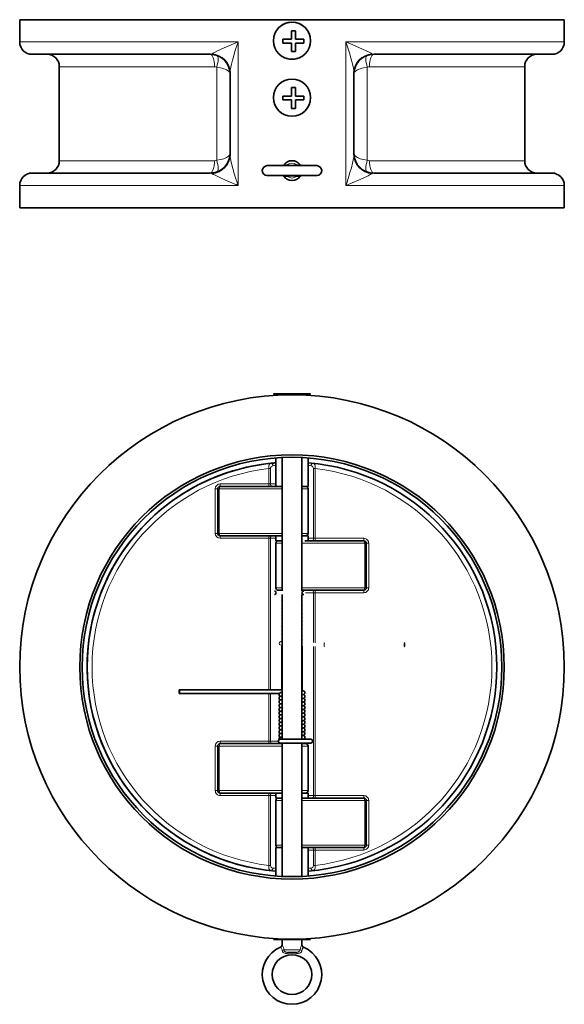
# Model space of a CAD drawing. Extents: x 163 to 1006, y 61 to 818.
# Tile 2 of 5: x 484 to 705, y 61 to 458. Entities that reach past the tile are written whole.
import ezdxf

# ---------------------------------------------------------------- set-up
doc = ezdxf.new("R2010")
doc.units = 0

msp = doc.modelspace()

# ---------------------------------------------------------------- linework, layer by layer
at = {"color": 7, "lineweight": 35}
for p, q in [((484.5, 458.5), (691.034058, 458.5)), ((489.5, 444.5), (561.5, 444.5)), ((627.5, 444.5), (686.646179, 444.5)), ((500.5, 439.5), (500.5, 401.5)), ((688.5, 439.5), (688.5, 401.5)), ((569.5, 403.864868), (569.5, 437.135132)), ((619.5, 437.135132), (619.5, 403.864868)), ((489.5, 396.5), (561.5, 396.5)), ((627.5, 396.5), (686.646179, 396.5)), ((484.5, 382.5), (691.034058, 382.5)), ((590.5, 281.522369), (590.5, 227.616821)), ((598.5, 281.522369), (598.5, 227.616821)), ((590.5, 269.866821), (565.5, 269.866821)), ((589.348999, 249.866821), (565.5, 249.866821)), ((623.5, 247.866821), (599.651001, 247.866821)), ((598.5, 227.866821), (623.5, 227.866821)), ((590.5, 226.116821), (590.5, 167.616821)), ((598.5, 226.116821), (598.5, 167.616821)), ((565.5, 165.866821), (590.5, 165.866821)), ((590.5, 166.116821), (590.5, 112.211273)), ((598.5, 166.116821), (598.5, 112.211273)), ((565.5, 145.866821), (590.5, 145.866821)), ((598.5, 143.866821), (623.5, 143.866821)), ((599.651001, 123.866821), (623.5, 123.866821))]:
    msp.add_line(p, q, dxfattribs=at)
at = {"color": 7, "lineweight": 35, "ltscale": 0.225}
for p, q in [((484.5, 458.5), (484.5, 449.5)), ((704.5, 458.5), (704.5, 449.5)), ((484.5, 391.5), (484.5, 382.5)), ((704.5, 391.5), (704.5, 382.5))]:
    msp.add_line(p, q, dxfattribs=at)
at = {"color": 7, "lineweight": 35, "ltscale": 0.336649}
for p, q in [((691.034058, 458.5), (704.5, 458.5)), ((691.034058, 382.5), (704.5, 382.5))]:
    msp.add_line(p, q, dxfattribs=at)
at = {"color": 7, "lineweight": 35, "ltscale": 0.085}
for p, q in [((594.252808, 454.04657), (594.252808, 450.646576)), ((595.852783, 454.04657), (595.852783, 450.646576)), ((594.252808, 449.04657), (594.252808, 445.646576)), ((595.852783, 449.04657), (595.852783, 445.646576)), ((594.252808, 431.04657), (594.252808, 427.646576)), ((595.852783, 431.04657), (595.852783, 427.646576)), ((594.252808, 426.04657), (594.252808, 422.646576)), ((595.852783, 426.04657), (595.852783, 422.646576))]:
    msp.add_line(p, q, dxfattribs=at)
at = {"color": 7, "lineweight": 35, "ltscale": 0.039999}
for p, q in [((595.852783, 454.04657), (594.252808, 454.04657)), ((595.852783, 445.646576), (594.252808, 445.646576)), ((595.852783, 431.04657), (594.252808, 431.04657)), ((595.852783, 422.646576), (594.252808, 422.646576))]:
    msp.add_line(p, q, dxfattribs=at)
at = {"color": 7, "lineweight": 35, "ltscale": 0.085001}
for p, q in [((594.252808, 450.646576), (590.852783, 450.646576)), ((599.252808, 450.646576), (595.852783, 450.646576)), ((594.252808, 449.04657), (590.852783, 449.04657)), ((599.252808, 449.04657), (595.852783, 449.04657)), ((594.252808, 427.646576), (590.852783, 427.646576)), ((594.252808, 426.04657), (590.852783, 426.04657)), ((599.252808, 427.646576), (595.852783, 427.646576)), ((599.252808, 426.04657), (595.852783, 426.04657))]:
    msp.add_line(p, q, dxfattribs=at)
at = {"color": 7, "lineweight": 35, "ltscale": 0.04}
for p, q in [((590.852783, 450.646576), (590.852783, 449.04657)), ((599.252808, 450.646576), (599.252808, 449.04657)), ((590.852783, 427.646576), (590.852783, 426.04657)), ((599.252808, 427.646576), (599.252808, 426.04657))]:
    msp.add_line(p, q, dxfattribs=at)
at = {"color": 7, "lineweight": 13}
for p, q in [((484.5, 449.5), (572.70752, 449.5)), ((572.70752, 391.5), (572.70752, 449.5)), ((616.29248, 449.5), (616.29248, 391.5)), ((616.29248, 449.5), (691.034058, 449.5)), ((500.5, 439.5), (563.166687, 439.5)), ((564.088257, 439.338654), (564.088257, 401.661346)), ((624.911743, 439.338654), (624.911743, 401.661346)), ((625.833313, 439.5), (676.992737, 439.5)), ((500.5, 401.5), (563.166687, 401.5)), ((625.833313, 401.5), (676.992737, 401.5)), ((484.5, 391.5), (572.70752, 391.5)), ((616.29248, 391.5), (691.034058, 391.5)), ((603.207092, 248.866821), (603.207092, 277.066162)), ((603.914185, 248.866821), (603.914185, 277.066162)), ((590.5, 268.866821), (565.143188, 268.866821)), ((590.5, 250.866821), (565.143188, 250.866821)), ((585.085815, 187.616821), (585.085815, 248.866821)), ((585.792908, 187.616821), (585.792908, 248.866821)), ((623.856812, 246.866821), (598.5, 246.866821)), ((598.5, 228.866821), (623.856812, 228.866821)), ((603.207092, 206.687424), (603.207092, 226.866821)), ((603.914185, 206.664856), (603.914185, 226.866821)), ((603.207092, 144.866821), (603.207092, 205.16188)), ((603.914185, 144.866821), (603.914185, 205.150879)), ((565.143188, 164.866821), (590.5, 164.866821)), ((565.143188, 146.866821), (590.5, 146.866821)), ((585.085815, 116.667473), (585.085815, 144.866821)), ((585.792908, 116.667473), (585.792908, 144.866821)), ((598.5, 142.866821), (623.856812, 142.866821)), ((598.5, 124.866821), (623.856812, 124.866821))]:
    msp.add_line(p, q, dxfattribs=at)
at = {"color": 7, "lineweight": 13, "ltscale": 0.336649}
for p, q in [((691.034058, 449.5), (704.5, 449.5)), ((691.034058, 391.5), (704.5, 391.5))]:
    msp.add_line(p, q, dxfattribs=at)
at = {"color": 7, "lineweight": 35, "ltscale": 0.321346}
for p, q in [((686.646179, 444.5), (699.5, 444.5)), ((686.646179, 396.5), (699.5, 396.5))]:
    msp.add_line(p, q, dxfattribs=at)
at = {"color": 7, "lineweight": 35, "ltscale": 0.001082}
msp.add_line((699.535461, 444.500122), (699.492188, 444.5), dxfattribs=at)
at = {"color": 7, "lineweight": 13, "ltscale": 0.287682}
for p, q in [((676.992737, 439.5), (688.5, 439.5)), ((676.992737, 401.5), (688.5, 401.5))]:
    msp.add_line(p, q, dxfattribs=at)
at = {"color": 7, "lineweight": 35, "ltscale": 0.499605}
msp.add_line((584.5, 399.5), (604.484192, 399.5), dxfattribs=at)
at = {"color": 7, "lineweight": 35, "ltscale": 0.000574}
msp.add_line((584.524292, 399.5), (584.501343, 399.5), dxfattribs=at)
at = {"color": 7, "lineweight": 13, "ltscale": 0.010139}
for p, q in [((592.700012, 399.899994), (592.634094, 399.499817)), ((596.299988, 395.100006), (596.365906, 395.500183))]:
    msp.add_line(p, q, dxfattribs=at)
at = {"color": 7, "lineweight": 13, "ltscale": 0.010138}
for p, q in [((596.300049, 399.899963), (596.365906, 399.499817)), ((592.699951, 395.100037), (592.634094, 395.500183))]:
    msp.add_line(p, q, dxfattribs=at)
at = {"color": 7, "lineweight": 35, "ltscale": 0.001208}
msp.add_line((604.5, 399.5), (604.45166, 399.5), dxfattribs=at)
at = {"color": 7, "lineweight": 35, "ltscale": 0.15506}
msp.add_line((598.313171, 395.5), (604.515564, 395.5), dxfattribs=at)
at = {"color": 7, "lineweight": 35, "ltscale": 0.014005}
msp.add_line((572.102722, 391.751831), (572.491943, 392.154724), dxfattribs=at)
at = {"color": 7, "lineweight": 35, "ltscale": 0.097607}
for p, q in [((587, 307.332581), (590.904297, 307.332581)), ((602, 86.761505), (598.095703, 86.761505))]:
    msp.add_line(p, q, dxfattribs=at)
at = {"color": 7, "lineweight": 35, "ltscale": 0.023955}
for p, q in [((587.677551, 306.65506), (587, 307.332581)), ((601.322449, 306.65506), (602, 307.332581))]:
    msp.add_line(p, q, dxfattribs=at)
at = {"color": 7, "lineweight": 35, "ltscale": 0.023953}
for p, q in [((587.67749, 306.65506), (587, 307.332581)), ((601.32251, 306.65506), (602, 307.332581))]:
    msp.add_line(p, q, dxfattribs=at)
at = {"color": 7, "lineweight": 35, "ltscale": 0.277393}
for p, q in [((590.904297, 307.332581), (602, 307.332581)), ((598.095703, 86.761505), (587, 86.761505))]:
    msp.add_line(p, q, dxfattribs=at)
at = {"color": 7, "lineweight": 35, "ltscale": 0.28751}
for p, q in [((588, 269.866821), (588, 281.367218)), ((601, 269.866821), (601, 281.367218))]:
    msp.add_line(p, q, dxfattribs=at)
at = {"color": 7, "lineweight": 13, "ltscale": 0.017677}
for p, q in [((585.085815, 277.066162), (585.792908, 277.066162)), ((603.207092, 277.066162), (603.914185, 277.066162)), ((585.085815, 270.866821), (585.792908, 270.866821)), ((585.085815, 248.866821), (585.792908, 248.866821)), ((603.207092, 248.866821), (603.914185, 248.866821)), ((603.207092, 226.866821), (603.914185, 226.866821)), ((585.085815, 166.866821), (585.792908, 166.866821)), ((585.085815, 144.866821), (585.792908, 144.866821)), ((603.207092, 144.866821), (603.914185, 144.866821)), ((603.207092, 122.866821), (603.914185, 122.866821)), ((585.085815, 116.667473), (585.792908, 116.667473)), ((603.207092, 116.667473), (603.914185, 116.667473))]:
    msp.add_line(p, q, dxfattribs=at)
at = {"color": 7, "lineweight": 13, "ltscale": 0.154984}
for p, q in [((585.085815, 270.866821), (585.085815, 277.066162)), ((585.792908, 270.866821), (585.792908, 277.066162)), ((603.207092, 116.667473), (603.207092, 122.866821)), ((603.914185, 116.667473), (603.914185, 122.866821))]:
    msp.add_line(p, q, dxfattribs=at)
at = {"color": 7, "lineweight": 13, "ltscale": 0.025}
for p, q in [((565.5, 270.866821), (565.5, 269.866821)), ((585.085815, 270.866821), (585.085815, 269.866821)), ((563.5, 268.866821), (564.5, 268.866821)), ((563.5, 250.866821), (564.5, 250.866821)), ((565.5, 249.866821), (565.5, 248.866821)), ((585.085815, 249.866821), (585.085815, 248.866821)), ((603.914185, 248.866821), (603.914185, 247.866821)), ((623.5, 248.866821), (623.5, 247.866821)), ((625.5, 246.866821), (624.5, 246.866821)), ((603.914185, 226.866821), (603.914185, 227.866821)), ((623.5, 226.866821), (623.5, 227.866821)), ((625.5, 228.866821), (624.5, 228.866821)), ((563.5, 164.866821), (564.5, 164.866821)), ((565.5, 166.866821), (565.5, 165.866821)), ((585.085815, 166.866821), (585.085815, 165.866821)), ((563.5, 146.866821), (564.5, 146.866821)), ((565.5, 144.866821), (565.5, 145.866821)), ((585.085815, 144.866821), (585.085815, 145.866821)), ((603.914185, 144.866821), (603.914185, 143.866821)), ((623.5, 144.866821), (623.5, 143.866821)), ((625.5, 142.866821), (624.5, 142.866821)), ((603.914185, 122.866821), (603.914185, 123.866821)), ((623.5, 122.866821), (623.5, 123.866821)), ((625.5, 124.866821), (624.5, 124.866821))]:
    msp.add_line(p, q, dxfattribs=at)
at = {"color": 7, "lineweight": 13, "ltscale": 0.489645}
for p, q in [((585.085815, 270.866821), (565.5, 270.866821)), ((565.5, 248.866821), (585.085815, 248.866821)), ((603.914185, 248.866821), (623.5, 248.866821)), ((603.914185, 226.866821), (623.5, 226.866821)), ((585.085815, 166.866821), (565.5, 166.866821)), ((585.085815, 144.866821), (565.5, 144.866821)), ((603.914185, 144.866821), (623.5, 144.866821)), ((603.914185, 122.866821), (623.5, 122.866821))]:
    msp.add_line(p, q, dxfattribs=at)
at = {"color": 7, "lineweight": 13, "ltscale": 0.055177}
for p, q in [((585.792908, 270.866821), (588, 270.866821)), ((588, 248.866821), (585.792908, 248.866821)), ((603.207092, 248.866821), (601, 248.866821)), ((585.792908, 144.866821), (588, 144.866821)), ((603.207092, 144.866821), (601, 144.866821)), ((603.207092, 122.866821), (601, 122.866821))]:
    msp.add_line(p, q, dxfattribs=at)
at = {"color": 7, "lineweight": 13, "ltscale": 0.45}
for p, q in [((563.5, 250.866821), (563.5, 268.866821)), ((565.143188, 250.866821), (565.143188, 268.866821)), ((623.856812, 228.866821), (623.856812, 246.866821)), ((625.5, 228.866821), (625.5, 246.866821)), ((563.5, 146.866821), (563.5, 164.866821)), ((565.143188, 146.866821), (565.143188, 164.866821)), ((623.856812, 142.866821), (623.856812, 124.866821)), ((625.5, 124.866821), (625.5, 142.866821))]:
    msp.add_line(p, q, dxfattribs=at)
at = {"color": 7, "lineweight": 35, "ltscale": 0.45}
for p, q in [((564.5, 250.866821), (564.5, 268.866821)), ((601, 268.866821), (601, 250.866821)), ((588, 246.866821), (588, 228.866821)), ((624.5, 228.866821), (624.5, 246.866821)), ((564.5, 146.866821), (564.5, 164.866821)), ((601, 164.866821), (601, 146.866821)), ((588, 142.866821), (588, 124.866821)), ((624.5, 142.866821), (624.5, 124.866821))]:
    msp.add_line(p, q, dxfattribs=at)
at = {"color": 7, "lineweight": 13, "ltscale": 0.01608}
for p, q in [((565.143188, 268.866821), (564.5, 268.866821)), ((565.143188, 250.866821), (564.5, 250.866821)), ((623.856812, 246.866821), (624.5, 246.866821)), ((623.856812, 228.866821), (624.5, 228.866821)), ((565.143188, 164.866821), (564.5, 164.866821)), ((565.143188, 146.866821), (564.5, 146.866821)), ((623.856812, 142.866821), (624.5, 142.866821)), ((623.856812, 124.866821), (624.5, 124.866821))]:
    msp.add_line(p, q, dxfattribs=at)
at = {"color": 7, "lineweight": 35, "ltscale": 0.0375}
for p, q in [((598.5, 269.866821), (600, 269.866821)), ((589, 227.866821), (590.5, 227.866821)), ((598.5, 165.866821), (600, 165.866821)), ((589, 143.866821), (590.5, 143.866821)), ((598.5, 145.866821), (600, 145.866821))]:
    msp.add_line(p, q, dxfattribs=at)
at = {"color": 7, "lineweight": 35, "ltscale": 0.0625}
for p, q in [((601, 269.866821), (598.5, 269.866821)), ((588, 249.866821), (590.5, 249.866821)), ((588, 247.866821), (590.5, 247.866821)), ((598.5, 249.866821), (601, 249.866821)), ((588, 145.866821), (590.5, 145.866821)), ((588, 143.866821), (590.5, 143.866821)), ((598.5, 145.866821), (601, 145.866821)), ((590.5, 123.866821), (588, 123.866821)), ((601, 123.866821), (598.5, 123.866821))]:
    msp.add_line(p, q, dxfattribs=at)
at = {"color": 7, "lineweight": 13, "ltscale": 0.0625}
for p, q in [((598.5, 268.866821), (601, 268.866821)), ((598.5, 250.866821), (601, 250.866821)), ((588, 246.866821), (590.5, 246.866821)), ((588, 228.866821), (590.5, 228.866821)), ((598.5, 164.866821), (601, 164.866821)), ((598.5, 146.866821), (601, 146.866821)), ((588, 142.866821), (590.5, 142.866821)), ((588, 124.866821), (590.5, 124.866821))]:
    msp.add_line(p, q, dxfattribs=at)
at = {"color": 7, "lineweight": 35, "ltscale": 0.05}
for p, q in [((588, 249.866821), (588, 247.866821)), ((601, 249.866821), (601, 247.866821)), ((588, 143.866821), (588, 145.866821)), ((601, 143.866821), (601, 145.866821))]:
    msp.add_line(p, q, dxfattribs=at)
at = {"color": 7, "lineweight": 35, "ltscale": 0.002176}
for p, q in [((624.361328, 247.374893), (624.402222, 247.29805)), ((564.638672, 146.358749), (564.597778, 146.435593))]:
    msp.add_line(p, q, dxfattribs=at)
at = {"color": 7, "lineweight": 35, "ltscale": 0.00175}
for p, q in [((624.456909, 247.157181), (624.474915, 247.089523)), ((564.543091, 146.576462), (564.525085, 146.644119))]:
    msp.add_line(p, q, dxfattribs=at)
at = {"color": 7, "lineweight": 35, "ltscale": 0.036171}
msp.add_line((589, 227.866821), (590.446838, 227.866821), dxfattribs=at)
at = {"color": 7, "lineweight": 13, "ltscale": 0.00625}
msp.add_line((590.207092, 227.616821), (590.207092, 227.866821), dxfattribs=at)
at = {"color": 7, "lineweight": 35, "ltscale": 0.001167}
msp.add_line((590.446838, 227.866821), (590.49353, 227.866821), dxfattribs=at)
at = {"color": 7, "lineweight": 35, "ltscale": 0.00625}
for p, q in [((590.5, 227.616821), (590.5, 227.866821)), ((590.5, 227.866821), (590.5, 227.616821)), ((590.5, 166.116821), (590.5, 165.866821))]:
    msp.add_line(p, q, dxfattribs=at)
at = {"color": 7, "lineweight": 35, "ltscale": 0.036371}
msp.add_line((598.545166, 227.866821), (600, 227.866821), dxfattribs=at)
at = {"color": 7, "lineweight": 13, "ltscale": 0.080177}
msp.add_line((603.207092, 226.866821), (600, 226.866821), dxfattribs=at)
at = {"color": 7, "lineweight": 35, "ltscale": 0.001923}
msp.add_line((624.361328, 228.358795), (624.397827, 228.426483), dxfattribs=at)
at = {"color": 7, "lineweight": 35, "ltscale": 0.002161}
msp.add_line((624.452026, 228.560852), (624.474915, 228.644196), dxfattribs=at)
at = {"color": 7, "lineweight": 35, "ltscale": 0.018531}
msp.add_line((590.5, 226.116821), (590.5, 225.37558), dxfattribs=at)
at = {"color": 7, "lineweight": 35, "ltscale": 0.035499}
msp.add_line((590.5, 225.2957), (590.5, 223.875732), dxfattribs=at)
at = {"color": 7, "lineweight": 35, "ltscale": 0.035239}
msp.add_line((590.5, 223.785522), (590.5, 222.375946), dxfattribs=at)
at = {"color": 7, "lineweight": 35, "ltscale": 0.035505}
msp.add_line((590.5, 222.295715), (590.5, 220.875504), dxfattribs=at)
at = {"color": 7, "lineweight": 35, "ltscale": 0.035508}
msp.add_line((590.5, 220.796127), (590.5, 219.375824), dxfattribs=at)
at = {"color": 7, "lineweight": 35, "ltscale": 0.035495}
msp.add_line((590.5, 219.295685), (590.5, 217.8759), dxfattribs=at)
at = {"color": 7, "lineweight": 35, "ltscale": 0.035497}
msp.add_line((590.5, 217.795685), (590.5, 216.375824), dxfattribs=at)
at = {"color": 7, "lineweight": 35, "ltscale": 0.035248}
msp.add_line((590.5, 216.285538), (590.5, 214.875626), dxfattribs=at)
at = {"color": 7, "lineweight": 35, "ltscale": 0.035247}
msp.add_line((590.5, 214.785645), (590.5, 213.375748), dxfattribs=at)
at = {"color": 7, "lineweight": 35, "ltscale": 0.035492}
msp.add_line((590.5, 213.295685), (590.5, 211.875992), dxfattribs=at)
at = {"color": 7, "lineweight": 35, "ltscale": 0.035506}
msp.add_line((590.5, 211.795853), (590.5, 210.37561), dxfattribs=at)
at = {"color": 7, "lineweight": 35, "ltscale": 0.035243}
msp.add_line((590.5, 210.285645), (590.5, 208.875916), dxfattribs=at)
at = {"color": 7, "lineweight": 35, "ltscale": 0.035241}
msp.add_line((590.5, 208.785492), (590.5, 207.375839), dxfattribs=at)
at = {"color": 7, "lineweight": 35, "ltscale": 0.035246}
msp.add_line((590.5, 207.285538), (590.5, 205.875702), dxfattribs=at)
at = {"color": 7, "lineweight": 13, "ltscale": 0.449487}
msp.add_line((590.207092, 187.616821), (590.207092, 205.596283), dxfattribs=at)
at = {"color": 7, "lineweight": 35, "ltscale": 0.479757}
msp.add_line((590.5, 205.785873), (590.5, 186.595612), dxfattribs=at)
at = {"color": 7, "lineweight": 35, "ltscale": 0.448543}
msp.add_line((590.5, 187.616821), (590.5, 205.558533), dxfattribs=at)
at = {"color": 7, "lineweight": 13, "ltscale": 0.447901}
msp.add_line((598.792908, 187.309723), (598.792908, 205.225769), dxfattribs=at)
at = {"color": 7, "lineweight": 35, "ltscale": 0.415904}
for p, q in [((565.608582, 187.616821), (582.244751, 187.616821)), ((548.972412, 186.116821), (565.608582, 186.116821))]:
    msp.add_line(p, q, dxfattribs=at)
at = {"color": 7, "lineweight": 35, "ltscale": 0.206383}
msp.add_line((582.244751, 187.616821), (590.500061, 187.616821), dxfattribs=at)
at = {"color": 7, "lineweight": 35, "ltscale": 0.177795}
msp.add_line((582.244751, 186.116821), (589.356567, 186.116821), dxfattribs=at)
at = {"color": 7, "lineweight": 13, "ltscale": 0.48125}
msp.add_line((585.085815, 166.866821), (585.085815, 186.116821), dxfattribs=at)
at = {"color": 7, "lineweight": 13, "ltscale": 0.481265}
msp.add_line((585.792908, 166.866821), (585.792908, 186.117432), dxfattribs=at)
at = {"color": 7, "lineweight": 35, "ltscale": 0.000253}
msp.add_line((590.5, 183.59549), (590.5, 183.585358), dxfattribs=at)
at = {"color": 7, "lineweight": 35, "ltscale": 0.00283}
msp.add_line((598.612732, 184.121719), (598.500244, 184.109024), dxfattribs=at)
at = {"color": 7, "lineweight": 35, "ltscale": 0.000265}
msp.add_line((590.5, 176.095917), (590.5, 176.085327), dxfattribs=at)
at = {"color": 7, "lineweight": 35, "ltscale": 0.00573}
msp.add_line((590.5, 171.595505), (590.2724, 171.568344), dxfattribs=at)
at = {"color": 7, "lineweight": 35, "ltscale": 0.01015}
msp.add_line((589.75, 167.616821), (590.156006, 167.616821), dxfattribs=at)
at = {"color": 7, "lineweight": 35, "ltscale": 0.299995}
for p, q in [((590.156006, 167.616821), (602.155823, 167.616821)), ((590.156006, 166.116821), (602.155823, 166.116821))]:
    msp.add_line(p, q, dxfattribs=at)
at = {"color": 7, "lineweight": 35, "ltscale": 0.000254}
msp.add_line((590.5, 168.595566), (590.5, 168.585419), dxfattribs=at)
at = {"color": 7, "lineweight": 13, "ltscale": 0.080179}
msp.add_line((585.792908, 166.866821), (589.000061, 166.866821), dxfattribs=at)
at = {"color": 7, "lineweight": 35, "ltscale": 0.010259}
msp.add_line((589.75, 166.116821), (590.160278, 166.124023), dxfattribs=at)
at = {"color": 7, "lineweight": 35, "ltscale": 0.01875}
msp.add_line((589.75, 166.116821), (590.5, 166.116821), dxfattribs=at)
at = {"color": 7, "lineweight": 13, "ltscale": 0.006251}
msp.add_line((598.792908, 165.866821), (598.792908, 166.116852), dxfattribs=at)
at = {"color": 7, "lineweight": 35, "ltscale": 0.287509}
for p, q in [((588, 123.866821), (588, 112.366478)), ((601, 123.866821), (601, 112.36647))]:
    msp.add_line(p, q, dxfattribs=at)
at = {"color": 7, "lineweight": 13, "ltscale": 0.001834}
msp.add_line((572.63562, 89.061775), (572.70752, 89.047112), dxfattribs=at)
at = {"color": 7, "lineweight": 13, "ltscale": 0.00159}
msp.add_line((616.29248, 89.047112), (616.354797, 89.059799), dxfattribs=at)
at = {"color": 7, "lineweight": 35, "ltscale": 0.011974}
for p, q in [((587.338684, 87.100189), (587, 86.761505)), ((601.661316, 87.100189), (602, 86.761505))]:
    msp.add_line(p, q, dxfattribs=at)
at = {"color": 7, "lineweight": 35, "ltscale": 0.056343}
for p, q in [((590.5, 86.761536), (590.5, 84.50782)), ((598.5, 86.761528), (598.5, 84.507813))]:
    msp.add_line(p, q, dxfattribs=at)
at = {"color": 7, "lineweight": 13, "ltscale": 0.163168}
msp.add_line((597.763367, 82.507736), (591.236633, 82.507736), dxfattribs=at)
at = {"color": 7, "lineweight": 35, "ltscale": 0.090001}
msp.add_line((596.300049, 81.507736), (592.700012, 81.507736), dxfattribs=at)
at = {"color": 7, "lineweight": 13}
for points in [[(572.70752, 449.5), (567.978027, 447.489685), (564.718018, 446.022675), (563.445007, 445.408386), (562.869446, 445.110657), (562.247681, 444.744293)], [(572.70752, 449.5), (571.457275, 445.576233), (570.947571, 443.856812), (570.474976, 442.155579), (570.049866, 440.470459), (569.783264, 439.256561), (569.582642, 438.10434), (569.511108, 437.440399), (569.5, 437.135132)], [(619.5, 437.135132), (619.444885, 437.894958), (619.280823, 438.926392), (619.029846, 440.126099), (618.406982, 442.593262), (617.665955, 445.169098), (616.29248, 449.5)], [(626.752319, 444.744293), (626.441833, 444.937836), (625.64624, 445.362366), (624.706543, 445.822113), (622.666382, 446.762115), (618.095642, 448.745117), (616.29248, 449.5)], [(569.5, 436.5), (569.477966, 436.722412), (569.41217, 436.943268), (569.293213, 437.177582), (569.125793, 437.406708), (568.673279, 437.828156), (568.065369, 438.214203), (567.554565, 438.460876), (566.984558, 438.68399), (566.311279, 438.89679), (565.58783, 439.078735), (564.088257, 439.338654)], [(619.5, 436.5), (619.522034, 436.722412), (619.58783, 436.943268), (619.706787, 437.177582), (619.874207, 437.406708), (620.326721, 437.828156), (620.934631, 438.214203), (621.445435, 438.460876), (622.015442, 438.68399), (622.688721, 438.89679), (623.41217, 439.078735), (624.911743, 439.338654)], [(569.5, 404.5), (569.477966, 404.277588), (569.41217, 404.056732), (569.293213, 403.822418), (569.125793, 403.593292), (568.673279, 403.171844), (568.065369, 402.785797), (567.554565, 402.539124), (566.984558, 402.31601), (566.311279, 402.10321), (565.58783, 401.921265), (564.088257, 401.661346)], [(569.5, 403.864838), (569.554504, 403.11026), (569.661682, 402.392853), (569.966919, 400.887878), (570.593628, 398.404449), (571.331482, 395.839569), (572.70752, 391.5)], [(616.29248, 391.5), (616.721375, 392.810242), (617.929321, 396.718872), (618.469177, 398.636078), (618.949524, 400.526917), (619.216125, 401.740509), (619.416931, 402.892914), (619.488831, 403.55838), (619.5, 403.864838)], [(619.5, 404.5), (619.522034, 404.277588), (619.58783, 404.056732), (619.706787, 403.822418), (619.874207, 403.593292), (620.326721, 403.171844), (620.934631, 402.785797), (621.445435, 402.539124), (622.015442, 402.31601), (622.688721, 402.10321), (623.41217, 401.921265), (624.911743, 401.661346)], [(591.236633, 399.81311), (591.339539, 399.900482), (591.431274, 399.931183), (591.651245, 399.936096), (592.04425, 399.880127), (592.700012, 399.899994)], [(596.300049, 399.899963), (595.278625, 399.769318), (594.663147, 399.737549), (594.048157, 399.747406), (593.376526, 399.803864), (592.699951, 399.899963)], [(596.300049, 399.899994), (596.984558, 399.883728), (597.301392, 399.930786), (597.546387, 399.935089), (597.649109, 399.905853), (597.763367, 399.81311)], [(562.247742, 396.255707), (562.682922, 395.991394), (563.169983, 395.731476), (564.272644, 395.187805), (565.286926, 394.713318), (567.432312, 393.749603), (572.099426, 391.753204), (572.70752, 391.5)], [(592.699951, 395.100006), (592.015442, 395.116272), (591.698608, 395.069214), (591.453613, 395.064911), (591.350891, 395.094147), (591.236633, 395.18689)], [(592.699951, 395.100037), (593.721375, 395.230682), (594.336853, 395.262451), (594.951843, 395.252594), (595.623474, 395.196136), (596.300049, 395.100037)], [(597.763367, 395.18689), (597.660461, 395.099518), (597.568726, 395.068817), (597.348755, 395.063904), (596.95575, 395.119873), (596.299988, 395.100006)], [(616.29248, 391.5), (621.379578, 393.666931), (623.23584, 394.495056), (625.257385, 395.444031), (626.128601, 395.888306), (626.752258, 396.255707)], [(585.982849, 279.177338), (585.83313, 279.139252), (585.690369, 279.057922), (585.437927, 278.778778), (585.296204, 278.506531), (585.187866, 278.184692), (585.115417, 277.823364), (585.085815, 277.066162)], [(603.914185, 277.066162), (603.907593, 277.619324), (603.823914, 278.13858), (603.66748, 278.587891), (603.433228, 278.94635), (603.294373, 279.068909), (603.144897, 279.147736), (603.017151, 279.177338)], [(586.792908, 278.182648), (586.43811, 278.079712), (586.115845, 277.844025), (585.901001, 277.533997), (585.820435, 277.304169), (585.792908, 277.066162)], [(603.207092, 277.066162), (603.195496, 277.220581), (603.117554, 277.493042), (602.962097, 277.754486), (602.800659, 277.922607), (602.616272, 278.051208), (602.41571, 278.138672), (602.207092, 278.182648)], [(590.306274, 207.096634), (590.121521, 207.138565), (589.92688, 207.130966), (589.72522, 207.065247), (589.547241, 206.942642), (589.404724, 206.763123), (589.322021, 206.547348), (589.304871, 206.392868)], [(607.579712, 206.616776), (607.57782, 206.616425), (607.573914, 206.613541), (607.570068, 206.607742), (607.562439, 206.587646), (607.538025, 206.425598), (607.517212, 205.866821)], [(607.517212, 205.866821), (607.545898, 205.236298), (607.563354, 205.142975), (607.573242, 205.120926), (607.577576, 205.11731), (607.579712, 205.116867)], [(585.085815, 116.667473), (585.092407, 116.114319), (585.176025, 115.59507), (585.33252, 115.14576), (585.566772, 114.787292), (585.705627, 114.664734), (585.855103, 114.585915), (585.982849, 114.556305)], [(585.792908, 116.667473), (585.804504, 116.513062), (585.882446, 116.240585), (586.037903, 115.979149), (586.199341, 115.811035), (586.383728, 115.682419), (586.58429, 115.594978), (586.792908, 115.550995)], [(602.207092, 115.550995), (602.56189, 115.653915), (602.884155, 115.88961), (603.098999, 116.199631), (603.179565, 116.429474), (603.207092, 116.667473)], [(603.017151, 114.556305), (603.16687, 114.594398), (603.309631, 114.675728), (603.562073, 114.954865), (603.703735, 115.227097), (603.812134, 115.54892), (603.884583, 115.910263), (603.914185, 116.667473)], [(589.884583, 83.584732), (590.073853, 83.344971), (590.277771, 83.022018), (590.372681, 82.824844), (590.481445, 82.494568), (590.521484, 82.260841)], [(590.5, 84.507813), (590.874512, 83.759689), (591.005005, 83.422607), (591.16748, 82.864502), (591.236633, 82.507736)], [(597.763367, 82.507736), (597.904114, 83.139183), (598.104553, 83.709549), (598.23468, 84.002937), (598.5, 84.507813)], [(598.478516, 82.260841), (598.552979, 82.621651), (598.634827, 82.842484), (598.839478, 83.218948), (599.115417, 83.584732)], [(590.521484, 82.260841), (590.634277, 81.853836), (590.870728, 81.507416), (591.194214, 81.2658), (591.568176, 81.129784), (591.902527, 81.081017), (592.126831, 81.072983), (592.568298, 81.093109)], [(591.236633, 82.507736), (591.384705, 82.178307), (591.600891, 81.893723), (591.860962, 81.68721), (592.075012, 81.589249), (592.298157, 81.534691), (592.700012, 81.507736)], [(596.300049, 81.507736), (596.65271, 81.527473), (596.986633, 81.612122), (597.298096, 81.799759), (597.513123, 82.02652), (597.682922, 82.304688), (597.763367, 82.507736)], [(596.431702, 81.093109), (596.931946, 81.073593), (597.389526, 81.120537), (597.613098, 81.182098), (597.925903, 81.337364), (598.224731, 81.618866), (598.419128, 81.988686), (598.478516, 82.260841)]]:
    msp.add_lwpolyline(points, dxfattribs=at)
at = {"color": 7, "lineweight": 35}
for points in [[(590.686829, 399.5), (590.871399, 399.534424), (591.120972, 399.68338), (591.236633, 399.81311)], [(597.763367, 399.81311), (597.973694, 399.61087), (598.243652, 399.505524), (598.313171, 399.5)], [(584.342468, 395.506226), (584.841431, 395.5), (590.686829, 395.5)], [(604.657532, 395.506226), (601.108643, 395.5), (584.501038, 395.5)], [(591.236633, 395.18689), (591.026306, 395.38913), (590.756348, 395.494476), (590.686829, 395.5)], [(598.313171, 395.5), (598.128601, 395.465576), (597.879028, 395.31662), (597.763367, 395.18689)], [(548.972412, 187.616821), (562.835876, 187.616821), (564.222229, 187.616821), (565.608398, 187.609619)], [(598.499939, 187.34549), (599.031555, 187.267151), (599.371277, 187.139633), (599.616882, 186.90802), (599.737183, 186.615616), (599.749878, 186.477264)], [(565.608398, 186.124023), (566.994934, 186.116821), (570.460815, 186.116821), (579.472046, 186.116821), (580.858398, 186.116821), (582.244568, 186.124023)], [(590.5, 185.095505), (589.967957, 185.01712), (589.62793, 184.889374), (589.383789, 184.659561), (589.26239, 184.365936), (589.249695, 184.227264)], [(589.249695, 184.227264), (589.326355, 183.893951), (589.525146, 183.638931), (589.822388, 183.476807)], [(589.249878, 185.72731), (589.310242, 185.429871), (589.459473, 185.201645), (589.748535, 185.004333), (589.820313, 184.977585)], [(590.5, 183.59549), (589.967102, 183.516815), (589.626343, 183.388153), (589.382141, 183.156693), (589.262634, 182.865356), (589.25, 182.72728)], [(590.499756, 186.595581), (589.972229, 186.518112), (589.672485, 186.414612), (589.565369, 186.347382)], [(599.75, 183.477219), (599.679382, 183.156479), (599.497314, 182.908752), (599.213379, 182.739319), (598.823975, 182.649704), (598.499878, 182.608902)], [(599.749878, 186.477264), (599.692261, 186.186401), (599.552612, 185.964584), (599.313965, 185.783142), (598.977722, 185.676132), (598.500732, 185.6091)], [(599.750366, 184.977234), (599.680298, 184.657776), (599.499817, 184.410751), (599.216187, 184.24028), (598.819336, 184.149063), (598.694031, 184.131744), (598.667419, 184.128372), (598.625732, 184.126602), (598.618408, 184.126526)], [(599.177856, 185.727631), (599.442505, 185.591522), (599.651489, 185.353012), (599.747009, 185.048538), (599.750366, 184.977234)], [(599.178223, 184.227432), (599.44281, 184.091049), (599.651489, 183.852356), (599.746704, 183.548386), (599.75, 183.477219)], [(590.499817, 182.095505), (589.968994, 182.017303), (589.629517, 181.89032), (589.383179, 181.658737), (589.262268, 181.365799), (589.249573, 181.227203)], [(589.249573, 181.227203), (589.31012, 180.929321), (589.459595, 180.701035), (589.705688, 180.523224), (589.820313, 180.477341)], [(589.25, 182.72728), (589.315857, 182.417343), (589.468872, 182.192032), (589.776245, 181.993362), (589.822388, 181.976929)], [(590.500244, 180.595642), (589.973145, 180.518265), (589.661743, 180.408707), (589.442261, 180.234238), (589.280334, 179.940308), (589.25, 179.72728)], [(589.25, 179.72728), (589.323242, 179.401062), (589.512451, 179.150101), (589.821899, 178.97702)], [(599.750244, 181.97731), (599.694214, 181.690186), (599.558411, 181.470779), (599.322083, 181.287186), (598.975769, 181.17572), (598.499939, 181.108978)], [(599.750061, 180.477249), (599.692932, 180.187454), (599.55365, 179.965652), (599.315002, 179.7836), (598.953308, 179.671432), (598.500732, 179.60907)], [(599.177979, 182.727707), (599.488037, 182.554321), (599.677063, 182.303513), (599.750244, 181.97731)], [(599.178467, 179.727295), (599.469238, 179.569626), (599.652527, 179.350555), (599.746765, 179.048096), (599.750061, 178.977264)], [(599.178833, 181.227264), (599.441406, 181.092148), (599.655396, 180.845535), (599.717834, 180.696671)], [(590.499695, 179.095535), (589.993347, 179.022614), (589.677368, 178.917145), (589.44104, 178.733139), (589.279968, 178.439865), (589.249756, 178.227325)], [(589.249756, 178.227325), (589.30542, 177.941238), (589.504761, 177.656815), (589.790039, 177.488098), (589.822205, 177.476913)], [(590.499451, 177.595428), (589.968994, 177.517288), (589.62854, 177.389603), (589.382874, 177.157944), (589.262573, 176.865585), (589.249878, 176.727264)], [(589.249878, 176.727264), (589.30603, 176.439941), (589.441956, 176.220398), (589.678284, 176.036987), (589.820862, 175.977325)], [(590.500061, 176.09552), (589.949646, 176.012909), (589.639465, 175.896057), (589.390381, 175.66864), (589.263306, 175.369125), (589.25, 175.227249)], [(589.25, 175.227249), (589.320068, 174.907806), (589.40741, 174.762634), (589.424744, 174.738068), (589.435486, 174.727982), (589.44928, 174.717651)], [(599.750305, 177.477203), (599.694702, 177.191208), (599.559998, 176.972397), (599.322144, 176.787003), (598.990417, 176.678528), (598.5, 176.608948)], [(599.750061, 178.977264), (599.678223, 178.653961), (599.492859, 178.404724), (599.20874, 178.23764), (598.826782, 178.150223), (598.500244, 178.109039)], [(599.75, 175.977234), (599.694946, 175.692764), (599.497559, 175.409027), (599.211548, 175.238678), (598.825378, 175.149948), (598.500366, 175.108963)], [(599.177612, 175.227661), (599.438721, 175.094177), (599.648865, 174.857056), (599.746704, 174.549179), (599.750061, 174.477249)], [(599.17865, 178.227341), (599.489441, 178.052979), (599.678223, 177.801056), (599.750305, 177.477203)], [(599.179077, 176.727173), (599.449097, 176.586166), (599.658508, 176.339661), (599.749207, 176.011292), (599.75, 175.977234)], [(590.499512, 173.095444), (589.973877, 173.018387), (589.634827, 172.893448), (589.384766, 172.660904), (589.262573, 172.366547), (589.249756, 172.227249)], [(589.249756, 172.227249), (589.307983, 171.934906), (589.44928, 171.712128), (589.689209, 171.531433), (589.822388, 171.476868)], [(590.5, 174.595596), (589.971619, 174.517975), (589.669434, 174.412903), (589.441711, 174.233826), (589.280212, 173.940262), (589.249878, 173.727325)], [(589.249878, 173.727325), (589.323242, 173.400818), (589.512878, 173.149628), (589.822266, 172.976898)], [(590.2724, 171.568344), (589.847717, 171.485733), (589.538696, 171.326584), (589.338135, 171.083374), (589.250793, 170.762115), (589.25, 170.727249)], [(599.750122, 171.477203), (599.694458, 171.191055), (599.55957, 170.972137), (599.321533, 170.786774), (598.990601, 170.678574), (598.499878, 170.608902)], [(599.750061, 174.477249), (599.67749, 174.152435), (599.490295, 173.902451), (599.201843, 173.735199), (598.781006, 173.643509), (598.5, 173.608994)], [(599.750427, 172.977234), (599.672974, 172.642242), (599.491821, 172.403458), (599.206238, 172.236572), (598.824036, 172.149734), (598.500732, 172.109055)], [(599.178345, 172.227417), (599.487915, 172.054138), (599.676941, 171.803375), (599.750122, 171.477203)], [(599.179199, 173.727188), (599.458618, 173.57901), (599.660522, 173.336594), (599.747375, 173.045456), (599.750427, 172.977234)], [(590.499207, 170.095444), (589.945923, 170.012054), (589.635498, 169.89389), (589.388672, 169.666656), (589.262817, 169.368469), (589.249634, 169.227234)], [(589.249634, 169.227234), (589.322815, 168.901001), (589.512085, 168.650024), (589.82196, 168.476868)], [(590.500305, 168.595581), (589.975952, 168.518814), (589.678528, 168.417587), (589.442749, 168.234802), (589.280396, 167.940491), (589.249939, 167.727234)], [(589.25, 170.727249), (589.306213, 170.43985), (589.505554, 170.156158), (589.791382, 169.987625), (589.821533, 169.977142)], [(599.269897, 169.262222), (598.917908, 169.165024), (598.5, 169.108963)], [(599.750305, 168.477249), (599.679199, 168.155548), (599.496216, 167.907547), (599.212219, 167.738876), (598.826721, 167.650192), (598.584473, 167.618423)], [(599.177612, 170.727753), (599.442383, 170.591522), (599.651428, 170.352768), (599.746765, 170.048553), (599.750122, 169.97731)], [(599.177856, 169.227646), (599.461731, 169.075897), (599.650574, 168.854507), (599.746948, 168.548828), (599.750305, 168.477249)]]:
    msp.add_lwpolyline(points, dxfattribs=at)
for centre, radius in [((594.5, 450), 7.5), ((594.5, 427), 7.5), ((594.5, 196.866821), 110), ((594.5, 196.866821), 85.75), ((594.5, 196.866821), 84.75), ((594.5, 72.507721), 8.000025)]:
    msp.add_circle(centre, radius, dxfattribs=at)
for centre, radius, start, end in [((594.498779, 450.00351), 7.496448, 90.014769, 121.959749), ((594.501953, 450.005554), 7.494298, 58.153009, 85.793678), ((489.5, 449.5), 5, 180.000005, 269.999997), ((699.499573, 449.500336), 5.000468, 270.040282, 359.996209), ((495.5, 439.5), 5, 360, 90.000003), ((561.5, 436.5), 8, 0, 90.000003), ((594.5, 450.000366), 7.500449, 238.027301, 301.92213), ((627.5, 436.5), 8, 90.000003, 180.000005), ((693.5, 439.5), 5, 90.000003, 179.999995), ((561.5, 404.5), 8, 269.999997, 359.999999), ((627.5, 404.5), 8, 180.000005, 269.999997), ((495.5, 401.5), 5.000002, 270.179153, 359.999979), ((584.5, 397.5), 2, 90.000003, 265.48249), ((594.5, 397.5), 4, 35.329461, 144.67051), ((604.5, 397.5), 2, 274.517512, 90.000003), ((693.5, 401.5), 5.000002, 180.000022, 269.820657), ((489.5, 391.5), 5, 90.000003, 179.999995), ((594.5, 397.5), 4, 215.329463, 324.670512), ((699.5, 391.5), 5, 360, 90.000003), ((594.5, 196.866821), 82.75, 94.505209, 265.494791), ((594.5, 196.866821), 82.75, 95.907699, 265.495276), ((594.5, 196.866821), 82.75, 94.50471, 95.907699), ((594.5, 196.866821), 82.75, 274.505218, 85.494782), ((565.5, 268.866821), 1, 90.000003, 180.000005), ((600, 268.866821), 1, 360, 90.000003), ((565.5, 250.866821), 1, 180.000005, 269.999997), ((600, 250.866821), 1, 269.999997, 0), ((589, 246.866821), 1, 90.000003, 179.999995), ((623.5, 246.866821), 1, 30.538182, 90.000003), ((623.5, 246.866821), 1, 16.885158, 25.547409), ((623.5, 246.866821), 1, 0, 12.870511), ((589, 228.866821), 1, 180.000005, 269.999997), ((599.25, 226.866821), 0.749999, 90.000078, 180.000091), ((599.25, 226.866821), 0.749999, 179.999923, 269.999922), ((623.5, 228.866821), 1, 269.999997, 329.459082), ((623.5, 228.866821), 1, 333.866813, 342.179688), ((623.5, 228.866821), 1, 347.132427, 360), ((590.085938, 223.014786), 0.621884, 48.334302, 71.54966), ((590.087219, 224.337418), 0.619011, 288.429958, 311.797405), ((590.086365, 224.515472), 0.620973, 48.235988, 71.516589), ((590.060974, 225.878143), 0.66728, 296.490244, 311.137851), ((598.913818, 225.089203), 0.620884, 228.146681, 251.524411), ((598.938782, 225.227554), 0.666359, 115.059004, 131.185285), ((598.938599, 223.728714), 0.665385, 116.097397, 131.232495), ((598.912231, 223.586838), 0.618326, 228.21165, 251.567858), ((598.911926, 226.585815), 0.617175, 229.452996, 251.589796), ((590.087036, 222.837753), 0.619238, 288.432499, 311.7699), ((590.088684, 218.519821), 0.616193, 48.150658, 71.614732), ((590.089478, 220.020584), 0.615205, 48.145201, 71.625025), ((590.065979, 219.869476), 0.657277, 295.086367, 311.324616), ((590.055664, 221.386398), 0.67701, 296.489322, 310.950673), ((598.913818, 222.0896), 0.621352, 228.1647, 251.539868), ((598.938599, 220.727814), 0.66598, 114.6147, 131.198508), ((598.936035, 219.231461), 0.661501, 113.824262, 131.229586), ((598.914734, 220.590805), 0.622687, 228.260513, 251.500048), ((598.94043, 222.22496), 0.669269, 115.861482, 131.069991), ((590.08728, 217.017197), 0.619111, 48.12052, 71.610504), ((590.087585, 216.836823), 0.618257, 288.416366, 311.771044), ((590.087463, 215.516998), 0.619288, 48.239587, 71.563478), ((590.061523, 218.377045), 0.665874, 296.19199, 311.251065), ((598.913208, 216.088013), 0.619574, 228.165369, 251.574879), ((598.915894, 219.093475), 0.625645, 228.351136, 251.471969), ((598.911011, 217.584854), 0.61599, 228.172445, 251.610608), ((598.937439, 216.230774), 0.662809, 115.894964, 131.2505), ((598.936401, 217.730469), 0.662663, 114.23212, 131.122611), ((598.943115, 214.721466), 0.673737, 116.094815, 131.056304), ((590.088806, 212.519913), 0.615939, 48.08473, 71.646027), ((590.088501, 211.018951), 0.617151, 48.110435, 71.613857), ((590.062317, 215.375916), 0.664678, 294.59542, 311.223915), ((590.061707, 213.876801), 0.665572, 295.611445, 311.189364), ((590.064453, 212.371368), 0.659476, 295.737141, 311.397911), ((598.946533, 214.638077), 0.679597, 228.853647, 242.137873), ((598.911621, 213.085663), 0.616854, 228.11723, 251.560741), ((598.939697, 213.225952), 0.668265, 115.304808, 131.16515), ((598.912842, 211.587677), 0.619202, 228.200968, 251.559218), ((598.912903, 211.767212), 0.619288, 108.459968, 131.797953), ((598.86322, 214.473251), 0.494899, 241.747022, 252.812147), ((590.123047, 206.60701), 0.522724, 69.482538, 79.441773), ((590.086731, 208.016541), 0.619924, 48.205925, 71.581305), ((590.086243, 209.515228), 0.621272, 48.340012, 71.558307), ((590.060303, 209.378677), 0.667869, 295.306723, 311.254227), ((590.059998, 207.878769), 0.668219, 295.568865, 311.159199), ((590.062622, 210.875854), 0.664465, 295.691781, 311.166606), ((598.912781, 210.087738), 0.619239, 228.148198, 251.57268), ((598.936768, 208.731201), 0.662249, 115.83494, 131.25819), ((598.911621, 208.585983), 0.61726, 228.2009, 251.585582), ((598.934509, 210.233414), 0.659058, 112.926974, 131.211609), ((598.941895, 207.223038), 0.671749, 116.377886, 131.0695), ((590.0849, 206.342575), 0.624506, 288.534774, 311.723502), ((598.913391, 207.088425), 0.620073, 228.127461, 251.532587), ((598.236694, 189.477188), 2.372376, 276.377892, 281.690522), ((590.019714, 185.725403), 0.769989, 126.14589, 179.858798), ((590.761902, 181.235825), 2.363799, 96.362611, 101.694659), ((590.76178, 182.738358), 2.361372, 96.360521, 101.699372), ((598.238586, 186.463821), 2.358998, 276.368589, 281.703547), ((598.24176, 183.445938), 2.340749, 276.341063, 281.71412), ((598.243896, 181.940445), 2.334989, 276.306482, 281.698964), ((598.986938, 180.477219), 0.763158, 0.002352, 16.711858), ((590.762451, 175.232544), 2.367182, 96.360978, 101.688013), ((590.759094, 176.755737), 2.343773, 96.352297, 101.714685), ((598.246582, 178.916229), 2.310758, 276.315457, 281.745362), ((590.074219, 175.291473), 0.852305, 222.877614, 252.75629), ((590.759216, 170.751953), 2.347557, 96.344886, 101.704768), ((590.75824, 172.257568), 2.341761, 96.328569, 101.709624), ((589.75, 166.866821), 0.749999, 90.000084, 180.000077), ((590.013611, 167.727341), 0.763622, 180.008847, 200.139327), ((590.764954, 166.214157), 2.385686, 96.374843, 101.644819), ((590.471008, 169.999298), 0.091077, 71.688136, 90.757539), ((598.239624, 171.46254), 2.357471, 276.339547, 281.686683), ((598.23407, 172.989929), 2.385401, 276.406858, 281.679088), ((598.896545, 166.851791), 0.919738, 56.310245, 72.11184), ((598.973938, 169.981964), 0.776652, 291.810144, 359.656514), ((565.5, 164.866821), 1, 90.000003, 180.000005), ((589.75, 166.866821), 0.749999, 179.999909, 269.999916), ((600, 164.866821), 1, 360, 90.000003), ((565.5, 146.866821), 1, 180.000005, 192.870517), ((565.5, 146.866821), 1, 196.885152, 205.547402), ((565.5, 146.866821), 1, 210.538181, 269.999997), ((589, 142.866821), 1, 90.000003, 179.999995), ((600, 146.866821), 1, 269.999997, 0), ((623.5, 142.866821), 1, 0, 90.000003), ((589, 124.866821), 1, 180.000005, 269.999997), ((623.5, 124.866821), 1, 269.999997, 360), ((594.5, 72.507713), 12.000038, 112.619369, 67.382562), ((589.5, 84.50782), 1, 292.619146, 0.000005), ((599.5, 84.507813), 1, 180.000005, 247.380863)]:
    msp.add_arc(centre, radius, start, end, dxfattribs=at)
at = {"color": 7, "lineweight": 13}
for centre, radius, start, end in [((561.489502, 445.792236), 1.292774, 270.466103, 305.886942), ((627.510498, 445.792236), 1.292774, 234.113057, 269.533892), ((563.165466, 436.781433), 2.718599, 70.15818, 89.97471), ((625.834534, 436.781464), 2.718563, 90.025479, 109.842269), ((563.165466, 404.218536), 2.718563, 270.025481, 289.842271), ((594.5, 397.5), 3, 53.129409, 126.870286), ((625.834534, 404.218567), 2.718599, 250.158182, 269.974705), ((561.489502, 395.207764), 1.292776, 54.113086, 89.533876), ((594.5, 397.5), 3, 233.129414, 306.870284), ((627.510498, 395.207764), 1.292776, 90.466129, 125.886916), ((594.5, 196.866821), 80.75, 96.695036, 263.304964), ((595.207336, 196.864532), 81.752299, 95.05732, 95.907713), ((593.792236, 196.857101), 81.759727, 84.092538, 84.942814), ((594.5, 196.866821), 80.75, 276.695038, 83.304962), ((565.5, 268.866821), 2, 90.000003, 179.999995), ((565.5, 250.866821), 2, 180.000005, 269.999997), ((623.5, 246.866821), 2, 360, 90.000003), ((623.5, 228.866821), 2, 269.999984, 0), ((590.046753, 206.383774), 0.741653, 179.29737, 249.567015), ((565.5, 164.866821), 2, 90.000003, 179.999995), ((565.5, 146.866821), 2, 180.000005, 270.000018), ((623.5, 142.866821), 2, 0, 90.000003), ((623.5, 124.866821), 2, 269.999984, 360), ((595.207764, 196.876541), 81.759728, 264.092533, 264.942823), ((593.792664, 196.86911), 81.7523, 275.057329, 275.907708), ((594.5, 58.164001), 23.010197, 85.18435, 94.815655)]:
    msp.add_arc(centre, radius, start, end, dxfattribs=at)
for centre, major_axis, ratio, start_param, end_param in [((561.5, 439.5), (0, 5), 0.333333, 4.7123889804, 6.283180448), ((561.5, 437.135132), (8, 0), 0.955325, 0, 1.4771964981), ((562.470581, 439.338654), (-1.617676, -4.731079), 0.30782, 1.6756601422, 3.1415929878), ((627.5, 437.135132), (8, 0), 0.955325, 1.6643961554, 3.1415926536), ((626.529419, 439.338654), (1.617676, -4.731079), 0.30782, 3.1415923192, 4.6075251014), ((627.5, 439.5), (0, 5), 0.333333, 0.0000039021, 1.5707963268), ((561.5, 403.864868), (8, -0.000519), 0.955326, 4.8060520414, 6.283254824), ((627.5, 403.864868), (8, 0), 0.955325, 3.141592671, 4.6187891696), ((561.5, 401.5), (0, 5), 0.333333, 3.1415965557, 4.7123889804), ((562.470581, 401.661346), (1.617676, -4.731079), 0.30782, 6.2831849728, 7.749117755), ((626.529419, 401.661346), (-1.617676, -4.731079), 0.30782, 4.8172527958, 6.2831856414), ((627.5, 401.5), (0, 5), 0.333333, 1.5707963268, 3.1415877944), ((586.085815, 278.182648), (0.102905, -0.99469), 0.70522, 1.4979493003, 3.1415865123), ((602.914185, 278.182648), (-0.102905, -0.99469), 0.70522, 3.1415995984, 4.7852364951), ((586.5, 270.866821), (0, 1), 0.707107, 1.5707963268, 3.1415926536), ((565.5, 268.866821), (0, 1), 0.356794, 0, 1.5707963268), ((565.5, 250.866821), (0, -1), 0.356794, 4.7123889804, 6.2831853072), ((586.5, 248.866821), (0, 1), 0.707107, 6.2831853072, 7.853981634), ((602.5, 248.866821), (0, 1), 0.707107, 3.1415926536, 4.7123889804), ((623.5, 246.866821), (0, -1), 0.356794, 1.5707963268, 3.1415926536), ((598.085815, 226.866821), (0, -1), 0.707107, 2.4203154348, 2.5166692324), ((602.5, 226.866821), (0, -1), 0.707107, 1.5707963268, 3.1415926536), ((623.5, 228.866821), (0, -1), 0.356794, 0, 1.5707963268), ((565.5, 164.866821), (0, -1), 0.356794, 3.1415926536, 4.7123889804), ((586.5, 166.866821), (0, 1), 0.707107, 1.5707963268, 3.1415926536), ((590.914185, 166.866821), (0, 1), 0.707107, 2.4190688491, 2.516714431), ((565.5, 146.866821), (0, 1), 0.356794, 1.5707963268, 3.1415926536), ((586.5, 144.866821), (0, -1), 0.707107, 3.1415926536, 4.7123889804), ((602.5, 144.866821), (0, 1), 0.707107, 3.1415926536, 4.7123889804), ((623.5, 142.866821), (0, -1), 0.356794, 1.5707963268, 3.1415926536), ((602.5, 122.866821), (0, -1), 0.707107, 1.5707963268, 3.1415926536), ((623.5, 124.866821), (0, -1), 0.356794, 0, 1.5707963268), ((586.085815, 115.551003), (-0.102905, -0.99469), 0.705222, 0.0000000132, 1.6436405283), ((602.914185, 115.550995), (0.102905, -0.99469), 0.705222, 4.6395447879, 6.2831853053), ((590.420776, 82.507736), (0.981323, 0.192429), 0.262003, 4.7637281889, 5.6406728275), ((592.700012, 80.507736), (0, -1), 0.162434, 3.1415928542, 4.0870467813), ((596.300049, 80.507736), (0, -1), 0.162434, 2.196138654, 3.1415872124), ((598.579224, 82.507736), (0.981323, -0.192429), 0.262003, 3.7841057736, 4.6610500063)]:
    msp.add_ellipse(centre, major_axis=major_axis, ratio=ratio, start_param=start_param, end_param=end_param, dxfattribs=at)
at = {"color": 7, "lineweight": 35}
for centre, ratio, start_param, end_param in [((587.441833, 226.866821), 0.83831, 4.7123890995, 6.2831891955), ((587.441833, 226.866821), 0.83831, 3.1415887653, 4.7123890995), ((640.027588, 205.866821), 0.08332, 6.2831814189, 7.8539817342), ((640.027588, 205.866821), 0.08332, 1.5707964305, 3.1415965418), ((548.972412, 186.866821), 0.038458, 0.0000038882, 3.1415887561), ((548.972412, 186.866821), 0.038458, 4.7123890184, 6.2831891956), ((548.972412, 186.866821), 0.038458, 3.1415887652, 4.7123890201), ((602.155823, 166.866821), 0.811203, 4.7123888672, 6.2831891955), ((602.155823, 166.866821), 0.811203, 3.1415887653, 4.7123888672)]:
    msp.add_ellipse(centre, major_axis=(0, 0.75), ratio=ratio, start_param=start_param, end_param=end_param, dxfattribs=at)

doc.saveas('drawing.dxf')
